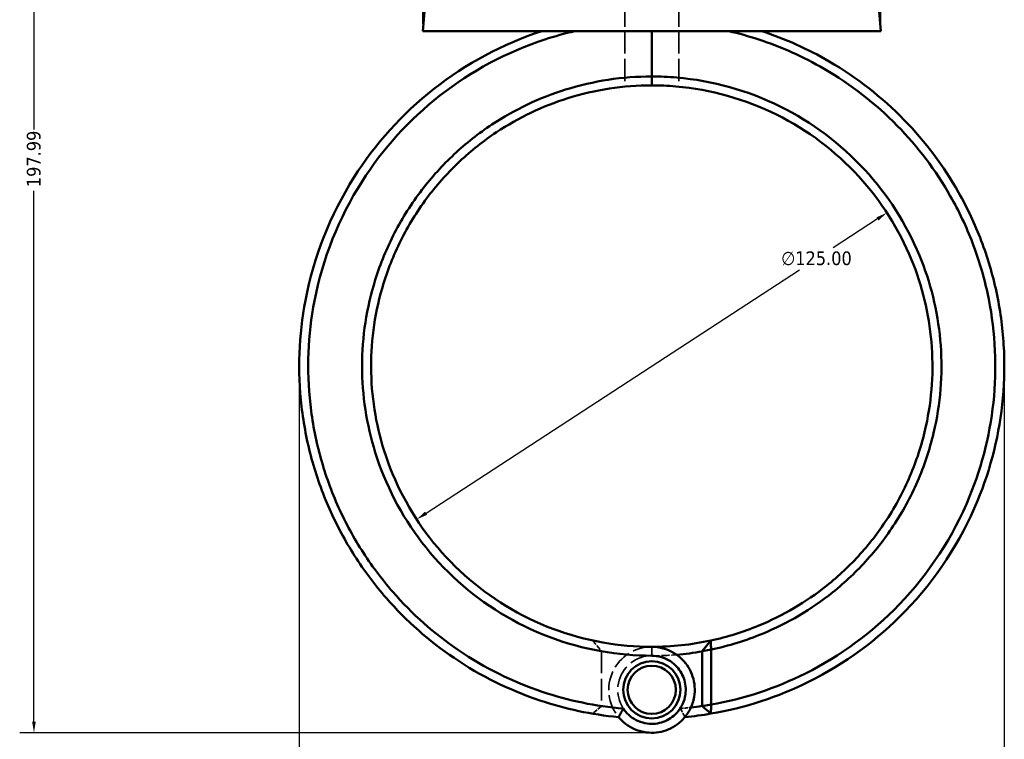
# Model space of a CAD drawing. Header units: millimetres. Extents: x 0 to 898, y 0 to 848.
# Tile 3 of 8: x 274 to 493, y 239 to 399. Entities that reach past the tile are written whole.
import ezdxf

# ---------------------------------------------------------------- set-up
doc = ezdxf.new("R2010")
doc.units = ezdxf.units.MM
doc.linetypes.add('DASHED', pattern=[0.2067, 0.1654, -0.0413])
for name, color, linetype, lineweight in [('Dimension (ANSI)', 7, 'Continuous', 25), ('Hidden (ANSI)', 7, 'DASHED', 35), ('Hidden Narrow (ANSI)', 7, 'DASHED', 25), ('Visible (ANSI)', 7, 'Continuous', 50), ('Visible Narrow (ANSI)', 7, 'Continuous', 35)]:
    doc.layers.add(name, color=color, linetype=linetype, lineweight=lineweight)
doc.styles.add('Note Text (ANSI)', font='tahoma.ttf')
doc.dimstyles.new('Default - mm (ANSI)', dxfattribs={"dimtxt": 3.048, "dimasz": 2.5, "dimexe": 3.175, "dimexo": 1.6002, "dimgap": 0.8, "dimtad": 0, "dimtoh": 1, "dimrnd": 1e-08, "dimzin": 4, "dimdsep": 46, "dimtxsty": 'Note Text (ANSI)', "dimcen": 0.09, "dimdle": 10, "dimclrd": 256, "dimclre": 256, "dimclrt": 256, "dimadec": 1, "dimazin": 1, "dimtfac": 1, "dimtofl": 0, "dimtmove": 0, "dimatfit": 3, "dimfxl": 1, "dimtolj": 1, "dimtzin": 4, "dimlwd": -1, "dimlwe": -1, "dimarcsym": 0})

# ---------------------------------------------------------------- blocks, each defined once
blk = doc.blocks.new('*D7')
at = {"layer": 'Defpoints', "color": 0, "transparency": 16777216}
for p in [(466.94, 356.33), (362.23, 288.06)]:
    blk.add_point(p, dxfattribs=at)
at = {"layer": 'Dimension (ANSI)', "transparency": 16777216}
for p, q in [((464.85, 354.96), (454.98, 348.53)), ((364.32, 289.43), (447.49, 343.65))]:
    blk.add_line(p, q, dxfattribs=at)
for points in [[(464.62, 355.31), (465.07, 354.61), (466.94, 356.33)], [(364.09, 289.78), (364.55, 289.08), (362.23, 288.06)]]:
    blk.add_solid(points, dxfattribs=at)
at = {"layer": 'Dimension (ANSI)', "transparency": 16777216, "insert": (443.4, 347.73), "char_height": 3.048, "attachment_point": 1, "style": 'Note Text (ANSI)'}
blk.add_mtext('\\A1;∅125.00', dxfattribs=at)
blk = doc.blocks.new('*D8')
at = {"layer": 'Defpoints', "color": 0, "transparency": 16777216}
for p in [(493.06, 323.99), (336.08, 322.2), (493.06, 186.2)]:
    blk.add_point(p, dxfattribs=at)
at = {"layer": 'Dimension (ANSI)', "transparency": 16777216}
for p, q in [((493.06, 322.39), (493.06, 183.02)), ((336.08, 320.59), (336.08, 183.02)), ((338.58, 186.2), (439.23, 186.2)), ((490.56, 186.2), (452.93, 186.2))]:
    blk.add_line(p, q, dxfattribs=at)
for points in [[(338.58, 186.61), (338.58, 185.78), (336.08, 186.2)], [(490.56, 186.61), (490.56, 185.78), (493.06, 186.2)]]:
    blk.add_solid(points, dxfattribs=at)
at = {"layer": 'Dimension (ANSI)', "transparency": 16777216, "insert": (440.03, 187.79), "char_height": 3.048, "attachment_point": 1, "style": 'Note Text (ANSI)'}
blk.add_mtext('\\A1;156.98', dxfattribs=at)
blk = doc.blocks.new('*D9')
at = {"layer": 'Defpoints', "color": 0, "transparency": 16777216}
for p in [(277.01, 438.56), (378.68, 438.56), (414.97, 240.56)]:
    blk.add_point(p, dxfattribs=at)
at = {"layer": 'Dimension (ANSI)', "transparency": 16777216}
for p, q in [((377.08, 438.56), (273.83, 438.56)), ((277.01, 436.06), (277.01, 374.9)), ((277.01, 243.06), (277.01, 361.23)), ((413.37, 240.56), (273.83, 240.56))]:
    blk.add_line(p, q, dxfattribs=at)
for points in [[(276.59, 436.06), (277.42, 436.06), (277.01, 438.56)], [(276.59, 243.06), (277.42, 243.06), (277.01, 240.56)]]:
    blk.add_solid(points, dxfattribs=at)
at = {"layer": 'Dimension (ANSI)', "transparency": 16777216, "insert": (275.42, 362.03), "char_height": 3.048, "attachment_point": 1, "rotation": 90, "style": 'Note Text (ANSI)'}
blk.add_mtext('\\A1;197.99', dxfattribs=at)
blk = doc.blocks.new('*D10')
at = {"layer": 'Defpoints', "color": 0, "transparency": 16777216}
for p in [(363.58, 490.77), (363.58, 396.77), (465.58, 396.77)]:
    blk.add_point(p, dxfattribs=at)
at = {"layer": 'Dimension (ANSI)', "transparency": 16777216}
for p, q in [((363.58, 398.37), (363.58, 493.95)), ((465.58, 398.37), (465.58, 493.95)), ((366.08, 490.77), (405.87, 490.77)), ((463.08, 490.77), (423.3, 490.77))]:
    blk.add_line(p, q, dxfattribs=at)
for points in [[(366.08, 491.19), (366.08, 490.35), (363.58, 490.77)], [(463.08, 491.19), (463.08, 490.35), (465.58, 490.77)]]:
    blk.add_solid(points, dxfattribs=at)
at = {"layer": 'Dimension (ANSI)', "transparency": 16777216, "insert": (406.67, 493.06), "char_height": 3.048, "attachment_point": 1, "style": 'Note Text (ANSI)'}
blk.add_mtext('\\A1;{\\fAIGDT|b0|i0;\\H3.0480;\\ln}\\fTahoma|b0|i0;\\H3.0480;102.00', dxfattribs=at)

msp = doc.modelspace()

# ---------------------------------------------------------------- linework, layer by layer
at = {"layer": 'Hidden (ANSI)', "ltscale": 24.032413}
for p, q in [((408.554, 406.705), (408.554, 396.77)), ((420.612, 406.705), (420.612, 396.77))]:
    msp.add_line(p, q, dxfattribs=at)
at = {"layer": 'Hidden (ANSI)', "ltscale": 29.914114}
for p, q in [((408.554, 396.77), (408.554, 384.404)), ((420.612, 396.77), (420.612, 384.404))]:
    msp.add_line(p, q, dxfattribs=at)
at = {"layer": 'Hidden (ANSI)', "ltscale": 6.98141}
msp.add_line((401.422, 261.097), (403.383, 258.707), dxfattribs=at)
at = {"layer": 'Hidden (ANSI)', "ltscale": 29.403811}
msp.add_line((403.383, 258.675), (403.383, 246.519), dxfattribs=at)
at = {"layer": 'Hidden (ANSI)', "ltscale": 6.222857}
msp.add_line((403.383, 246.498), (401.407, 244.809), dxfattribs=at)
at = {"layer": 'Hidden (ANSI)', "ltscale": 26.15214}
msp.add_arc((414.583, 250.125), 9.57, 90, 219.45487, dxfattribs=at)
at = {"layer": 'Hidden (ANSI)', "ltscale": 27.230434}
msp.add_arc((414.583, 322.195), 64.5, 260.00028, 270, dxfattribs=at)
at = {"layer": 'Hidden (ANSI)', "ltscale": 30.244987}
for start, end in [(90, 326.58687), (213.41313, 90)]:
    msp.add_arc((414.583, 250.125), 7.57, start, end, dxfattribs=at)
at = {"layer": 'Hidden (ANSI)', "ltscale": 10.553056}
msp.add_arc((414.583, 322.195), 64.5, 270, 274.92175, dxfattribs=at)
at = {"layer": 'Hidden (ANSI)', "ltscale": 9.360249}
msp.add_arc((414.583, 322.195), 76.5, 261.58134, 265.26201, dxfattribs=at)
at = {"layer": 'Hidden (ANSI)', "ltscale": 4.606332}
msp.add_arc((414.583, 322.195), 76.5, 274.73799, 276.54933, dxfattribs=at)
at = {"layer": 'Hidden (ANSI)', "ltscale": 0.085077}
msp.add_rational_spline([(403.383, 258.675), (403.383, 258.691), (403.383, 258.707)], [1.13488555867, 1.13488538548, 1.13488514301], degree=2, dxfattribs=at)
at = {"layer": 'Hidden (ANSI)', "ltscale": 0.056756}
msp.add_rational_spline([(403.383, 246.498), (403.383, 246.509), (403.383, 246.519)], [1.3676031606, 1.36776684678, 1.36793052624], degree=2, dxfattribs=at)
at = {"layer": 'Hidden (ANSI)', "ltscale": 5.652003}
for points in [[(407.194, 244.044), (407.533, 244.682), (407.891, 245.327), (408.264, 245.956)], [(420.902, 245.956), (421.275, 245.327), (421.634, 244.682), (421.972, 244.044)]]:
    msp.add_open_spline(points, degree=3, dxfattribs=at)
at = {"layer": 'Hidden Narrow (ANSI)', "ltscale": 0.039155}
msp.add_line((414.583, 257.696), (414.583, 257.71), dxfattribs=at)
at = {"layer": 'Visible (ANSI)'}
for p, q in [((364.378, 405.857), (363.583, 396.77)), ((464.788, 405.857), (465.583, 396.77)), ((363.583, 396.77), (465.583, 396.77)), ((414.583, 396.77), (414.583, 386.679)), ((414.583, 386.679), (414.583, 396.77)), ((414.583, 384.695), (414.583, 386.679)), ((414.583, 386.679), (414.583, 384.695)), ((425.783, 258.707), (427.745, 261.097)), ((427.783, 259.076), (425.783, 258.707)), ((427.783, 246.827), (427.783, 259.076)), ((425.783, 258.707), (425.783, 246.498)), ((425.783, 246.498), (427.783, 246.827)), ((427.759, 244.809), (425.783, 246.498))]:
    msp.add_line(p, q, dxfattribs=at)
for radius in [6.37, 5.37]:
    msp.add_circle((414.583, 250.125), radius, dxfattribs=at)
for radius, start, end in [(62.5, 270, 282.15671), (64.5, 274.92175, 279.99972), (76.5, 276.54933, 278.41866), (78.5, 275.40127, 279.66248)]:
    msp.add_arc((414.583, 322.195), radius, start, end, dxfattribs=at)
for points, knots in [([(390.072, 396.77), (381.379, 393.913), (373.194, 389.521), (359.031, 378.366), (352.999, 371.676), (342.978, 355.843), (339.297, 346.511), (335.984, 329.054), (335.694, 321.056), (336.6, 313.198), (337.054, 309.27), (337.804, 305.376), (339.882, 297.748), (341.21, 294.014), (344.41, 286.789), (346.283, 283.298), (350.532, 276.639), (352.908, 273.471), (359.928, 265.449), (364.997, 260.971), (376.444, 253.214), (382.883, 250.029), (395.318, 245.86), (401.224, 244.608), (407.194, 244.044)], [0.3165459, 0.3165459, 0.3165459, 0.3165459, 0.6651714, 0.6651714, 1.0038012, 1.0038012, 1.3800534, 1.3800534, 1.6824415, 1.6824415, 1.6824415, 1.8336356, 1.8336356, 1.9848297, 1.9848297, 2.1360238, 2.1360238, 2.2872179, 2.2872179, 2.5442478, 2.5442478, 2.8170809, 2.8170809, 3.0470146, 3.0470146, 3.0470146, 3.0470146]), ([(408.269, 245.94), (402.124, 246.449), (396.041, 247.705), (383.603, 251.889), (377.315, 255.012), (366.143, 262.611), (361.2, 266.998), (354.363, 274.85), (352.051, 277.95), (347.92, 284.463), (346.101, 287.876), (342.998, 294.938), (341.714, 298.586), (339.709, 306.035), (338.989, 309.835), (338.56, 313.668), (337.7, 321.334), (338.009, 329.131), (341.291, 346.129), (344.904, 355.203), (354.697, 370.584), (360.58, 377.074), (374.369, 387.891), (382.327, 392.144), (390.774, 394.911), (392.974, 395.632), (395.206, 396.252), (397.461, 396.77)], [-3.058948, -3.058948, -3.058948, -3.058948, -2.8170809, -2.8170809, -2.5442478, -2.5442478, -2.2872179, -2.2872179, -2.1360238, -2.1360238, -1.9848297, -1.9848297, -1.8336356, -1.8336356, -1.6824415, -1.6824415, -1.6824415, -1.3800534, -1.3800534, -1.0038012, -1.0038012, -0.6651714, -0.6651714, -0.3165459, -0.3165459, -0.3165459, -0.2257794, -0.2257794, -0.2257794, -0.2257794]), ([(427.759, 244.809), (435.344, 246.1), (442.738, 248.515), (457.567, 255.912), (464.831, 261.234), (477.846, 274.689), (483.343, 283.062), (490.134, 299.463), (492.048, 307.228), (492.763, 315.107), (493.12, 319.046), (493.179, 323.013), (492.698, 330.913), (492.158, 334.846), (490.492, 342.587), (489.365, 346.395), (486.549, 353.8), (484.86, 357.397), (479.592, 366.71), (475.515, 372.146), (465.858, 382.058), (460.21, 386.467), (449.334, 392.798), (444.305, 395.058), (439.095, 396.77)], [0.1691912, 0.1691912, 0.1691912, 0.1691912, 0.4641836, 0.4641836, 0.8043623, 0.8043623, 1.1811862, 1.1811862, 1.483598, 1.483598, 1.483598, 1.6348038, 1.6348038, 1.7860097, 1.7860097, 1.9372155, 1.9372155, 2.0884214, 2.0884214, 2.3454713, 2.3454713, 2.6161077, 2.6161077, 2.8250468, 2.8250468, 2.8250468, 2.8250468]), ([(431.705, 396.77), (433.961, 396.252), (436.193, 395.632), (438.392, 394.911), (443.454, 393.253), (448.343, 391.064), (458.922, 384.93), (464.42, 380.655), (473.834, 371.038), (477.814, 365.76), (482.966, 356.711), (484.621, 353.215), (487.385, 346.013), (488.494, 342.307), (490.141, 334.771), (490.68, 330.94), (491.173, 323.241), (491.128, 319.373), (490.792, 315.53), (490.121, 307.845), (488.278, 300.263), (481.697, 284.235), (476.353, 276.043), (463.67, 262.87), (456.582, 257.656), (442.197, 250.454), (435.084, 248.106), (427.783, 246.827)], [-2.9158133, -2.9158133, -2.9158133, -2.9158133, -2.8250468, -2.8250468, -2.8250468, -2.6161077, -2.6161077, -2.3454713, -2.3454713, -2.0884214, -2.0884214, -1.9372155, -1.9372155, -1.7860097, -1.7860097, -1.6348038, -1.6348038, -1.483598, -1.483598, -1.483598, -1.1811862, -1.1811862, -0.8043623, -0.8043623, -0.4641836, -0.4641836, -0.1734532, -0.1734532, -0.1734532, -0.1734532]), ([(414.583, 386.679), (408.088, 386.679), (401.594, 385.691), (389.597, 381.953), (384.059, 379.324), (376.018, 374.006), (373.204, 371.789), (367.982, 366.92), (365.574, 364.269), (361.099, 358.436), (359.062, 355.232), (355.58, 348.518), (354.136, 345.007), (351.073, 335.193), (350.083, 328.694), (350.083, 322.195), (350.083, 315.696), (351.073, 309.197), (355.262, 295.773), (358.797, 288.955), (368.212, 276.683), (374.187, 271.307), (387.777, 262.998), (395.411, 260.105), (407.03, 258.044), (410.807, 257.711), (414.583, 257.711)], [-3.1415927, -3.1415927, -3.1415927, -3.1415927, -2.8395671, -2.8395671, -2.5572653, -2.5572653, -2.3912054, -2.3912054, -2.2251455, -2.2251455, -2.0491953, -2.0491953, -1.873245, -1.873245, -1.5707963, -1.5707963, -1.5707963, -1.2683476, -1.2683476, -0.9164471, -0.9164471, -0.5487543, -0.5487543, -0.1756084, -0.1756084, 0, 0, 0, 0]), ([(427.783, 259.076), (431.703, 259.895), (435.547, 261.081), (444.856, 264.932), (450.134, 268.049), (457.661, 274.069), (460.263, 276.53), (465.025, 281.849), (467.184, 284.706), (471.115, 290.918), (472.855, 294.292), (475.718, 301.293), (476.84, 304.92), (479.005, 314.967), (479.406, 321.525), (478.822, 327.995), (478.237, 334.465), (476.668, 340.845), (471.292, 353.835), (467.159, 360.307), (456.684, 371.682), (450.253, 376.499), (435.978, 383.554), (428.119, 385.751), (418.283, 386.599), (416.433, 386.679), (414.583, 386.679)], [-2.935536, -2.935536, -2.935536, -2.935536, -2.7492993, -2.7492993, -2.4670294, -2.4670294, -2.3009882, -2.3009882, -2.1349471, -2.1349471, -1.9589786, -1.9589786, -1.7830102, -1.7830102, -1.4807097, -1.4807097, -1.4807097, -1.1784092, -1.1784092, -0.8265683, -0.8265683, -0.4590554, -0.4590554, -0.0860257, -0.0860257, 0, 0, 0, 0]), ([(414.583, 259.695), (410.94, 259.695), (407.296, 260.014), (396.084, 261.996), (388.713, 264.775), (375.574, 272.77), (369.787, 277.947), (360.646, 289.783), (357.201, 296.366), (353.095, 309.348), (352.109, 315.64), (352.084, 321.941), (352.058, 328.242), (352.993, 334.55), (355.928, 344.087), (357.317, 347.501), (360.675, 354.033), (362.643, 357.152), (366.972, 362.833), (369.305, 365.417), (374.367, 370.164), (377.097, 372.326), (384.903, 377.514), (390.285, 380.08), (401.948, 383.73), (408.265, 384.695), (414.583, 384.695)], [0, 0, 0, 0, 0.1756084, 0.1756084, 0.5487543, 0.5487543, 0.9164471, 0.9164471, 1.2683476, 1.2683476, 1.5707963, 1.5707963, 1.5707963, 1.873245, 1.873245, 2.0491953, 2.0491953, 2.2251455, 2.2251455, 2.3912054, 2.3912054, 2.5572653, 2.5572653, 2.8395671, 2.8395671, 3.1415927, 3.1415927, 3.1415927, 3.1415927]), ([(414.583, 384.695), (416.383, 384.695), (418.182, 384.617), (427.749, 383.789), (435.392, 381.643), (449.261, 374.757), (455.502, 370.058), (465.648, 358.973), (469.641, 352.671), (474.813, 340.04), (476.311, 333.843), (476.852, 327.566), (477.393, 321.289), (476.978, 314.934), (474.843, 305.211), (473.742, 301.704), (470.945, 294.938), (469.25, 291.679), (465.427, 285.684), (463.331, 282.929), (458.713, 277.802), (456.192, 275.431), (448.906, 269.635), (443.804, 266.637), (434.947, 262.989), (431.381, 261.88), (427.745, 261.097)], [0, 0, 0, 0, 0.0860257, 0.0860257, 0.4590554, 0.4590554, 0.8265683, 0.8265683, 1.1784092, 1.1784092, 1.4807097, 1.4807097, 1.4807097, 1.7830102, 1.7830102, 1.9589786, 1.9589786, 2.1349471, 2.1349471, 2.3009882, 2.3009882, 2.4670294, 2.4670294, 2.7492993, 2.7492993, 2.9285522, 2.9285522, 2.9285522, 2.9285522]), ([(427.783, 259.076), (427.777, 259.413), (427.77, 259.749), (427.757, 260.423), (427.751, 260.76), (427.745, 261.097)], [-0.30311089, -0.30311089, -0.30311089, -0.30311089, -0.1515822, -0.1515822, 0, 0, 0, 0]), ([(407.194, 244.044), (407.643, 243.499), (408.151, 243.005), (410.047, 241.529), (411.663, 240.856), (414.816, 240.443), (416.336, 240.599), (419.16, 241.588), (420.461, 242.423), (422.157, 244.2), (422.71, 244.982), (423.137, 245.833), (423.563, 246.683), (423.864, 247.6), (424.275, 250.058), (424.159, 251.642), (423.215, 254.51), (422.428, 255.803), (420.217, 258.038), (418.728, 258.912), (416.291, 259.58), (415.437, 259.695), (414.583, 259.695)], [-4.0446779, -4.0446779, -4.0446779, -4.0446779, -3.8196885, -3.8196885, -3.2755539, -3.2755539, -2.795941, -2.795941, -2.3134455, -2.3134455, -2.0118858, -2.0118858, -2.0118858, -1.7103261, -1.7103261, -1.2278306, -1.2278306, -0.7720512, -0.7720512, -0.2607769, -0.2607769, 0, 0, 0, 0]), ([(414.583, 257.711), (415.24, 257.711), (415.896, 257.625), (417.775, 257.124), (418.933, 256.467), (420.683, 254.763), (421.323, 253.768), (422.121, 251.53), (422.249, 250.278), (421.973, 248.311), (421.752, 247.571), (421.426, 246.881), (421.1, 246.19), (420.67, 245.55), (419.33, 244.091), (418.287, 243.398), (416.006, 242.576), (414.771, 242.445), (412.216, 242.79), (410.91, 243.351), (409.233, 244.702), (408.7, 245.287), (408.269, 245.94)], [0, 0, 0, 0, 0.2607769, 0.2607769, 0.7720512, 0.7720512, 1.2278306, 1.2278306, 1.7103261, 1.7103261, 2.0118858, 2.0118858, 2.0118858, 2.3134455, 2.3134455, 2.795941, 2.795941, 3.2755539, 3.2755539, 3.8196885, 3.8196885, 4.1289903, 4.1289903, 4.1289903, 4.1289903]), ([(408.269, 245.94), (408.084, 245.627), (407.903, 245.311), (407.55, 244.679), (407.377, 244.361), (407.208, 244.042)], [-0.27920966, -0.27920966, -0.27920966, -0.27920966, -0.13971603, -0.13971603, 0, 0, 0, 0]), ([(427.759, 244.809), (427.763, 245.145), (427.767, 245.481), (427.775, 246.154), (427.779, 246.49), (427.783, 246.827)], [-0.26658778, -0.26658778, -0.26658778, -0.26658778, -0.13330646, -0.13330646, 0, 0, 0, 0])]:
    msp.add_open_spline(points, degree=3, knots=knots, dxfattribs=at)
msp.add_open_spline([(407.208, 244.042), (407.203, 244.043), (407.199, 244.043), (407.194, 244.044)], degree=3, dxfattribs=at)
at = {"layer": 'Visible Narrow (ANSI)'}
msp.add_line((414.583, 257.81), (414.583, 259.596), dxfattribs=at)

# ---------------------------------------------------------------- dimensions: what is measured, and where the dimension line sits
at = {"layer": 'Dimension (ANSI)'}
dim = msp.add_linear_dim(base=(363.583, 490.77), p1=(465.583, 396.77), p2=(363.583, 396.77), angle=180, text='{\\fAIGDT|b0|i0;\\H3.0480;\\ln}\\fTahoma|b0|i0;\\H3.0480;<>', dimstyle='Default - mm (ANSI)', override={"dimgap": 0.8, "dimtoh": 0, "dimdec": 2, "dimtol": 0, "dimlim": 0, "dimtp": 0, "dimtm": 0, "dimtdec": 2, "dimatfit": 1}, dxfattribs=at)
dim.commit()
dim.dimension.update_dxf_attribs({"geometry": '*D10', "text_midpoint": (414.583, 490.77), "dimtype": 160})
for base, p1, p2, angle, picture, middle in [((277.007, 438.555), (414.966, 240.563), (378.678, 438.555), 90, '*D9', (277.007, 368.063)), ((493.063, 186.195), (336.083, 322.195), (493.063, 323.988), 180, '*D8', (446.083, 186.195))]:
    dim = msp.add_linear_dim(base=base, p1=p1, p2=p2, angle=angle, dimstyle='Default - mm (ANSI)', override={"dimgap": 0.8, "dimtoh": 0, "dimdec": 2, "dimtol": 0, "dimlim": 0, "dimtp": 0, "dimtm": 0, "dimtdec": 2, "dimatfit": 1}, dxfattribs=at)
    dim.commit()
    dim.dimension.update_dxf_attribs({"geometry": picture, "text_midpoint": middle, "dimtype": 160})
dim = msp.add_diameter_dim_2p(p1=(362.225, 288.064), p2=(466.941, 356.326), dimstyle='Default - mm (ANSI)', override={"dimgap": 0.8, "dimtih": 1, "dimdec": 2, "dimlfac": 1, "dimtol": 0, "dimlim": 0, "dimtp": 0, "dimtm": 0, "dimtdec": 2, "dimtofl": 1, "dimatfit": 2}, dxfattribs=at)
dim.commit()
dim.dimension.update_dxf_attribs({"geometry": '*D7', "text_midpoint": (451.24, 346.091), "dimtype": 163})

doc.saveas('drawing.dxf')
